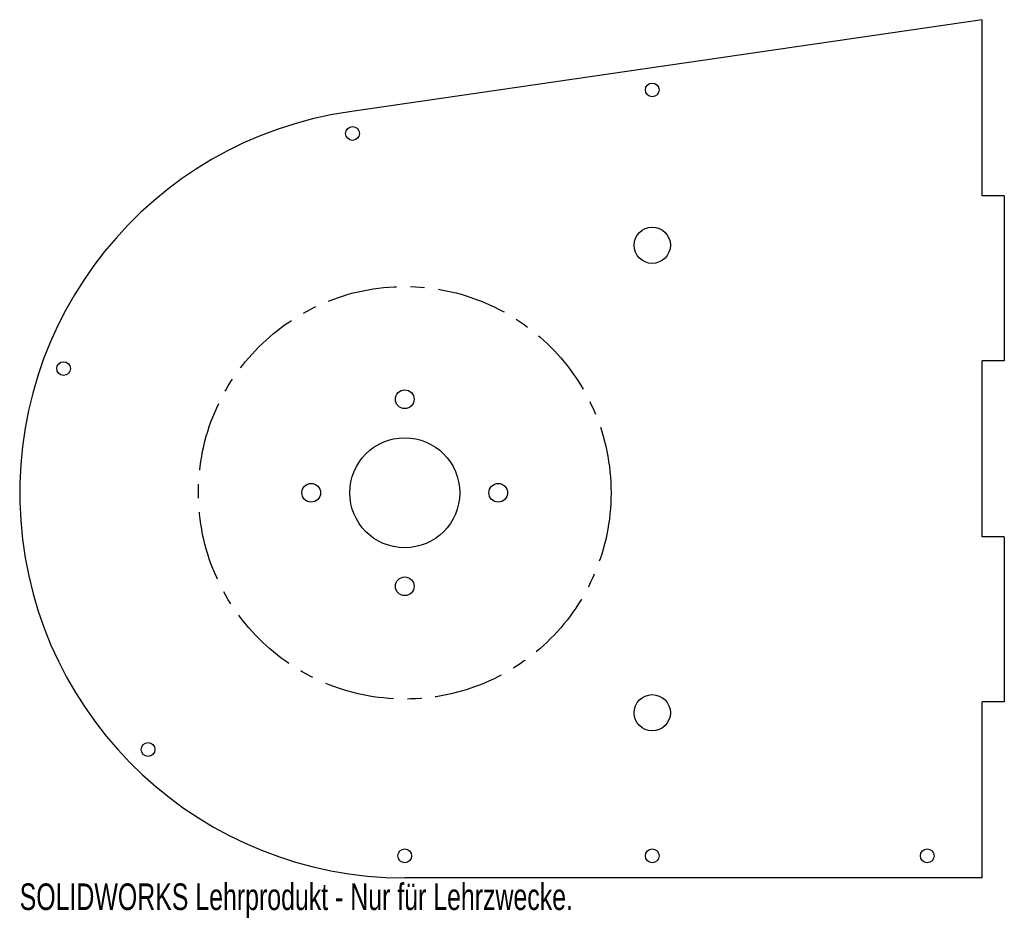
# Model space of a CAD drawing. Header units: millimetres. Extents: x 12 to 191, y 4 to 167.
import ezdxf

# ---------------------------------------------------------------- set-up
doc = ezdxf.new("R2010")
doc.units = ezdxf.units.MM
doc.linetypes.add('CENTERX2', pattern=[20.32, 12.7, -2.54, 2.54, -2.54])
doc.styles.add('SLDTEXTSTYLE0', font='TXT', dxfattribs={"width": 0.7})

msp = doc.modelspace()

# ---------------------------------------------------------------- linework, layer by layer
at = {"color": 7, "linetype": 'Continuous', "lineweight": 25}
for p, q in [((186.52, 166.9), (71.45, 150.18)), ((186.52, 134.9), (186.52, 166.9)), ((190.52, 134.9), (186.52, 134.9)), ((190.52, 134.9), (190.52, 104.9)), ((190.52, 104.9), (186.52, 104.9)), ((186.52, 72.9), (186.52, 104.9)), ((190.52, 72.9), (186.52, 72.9)), ((190.52, 72.9), (190.52, 42.9)), ((190.52, 42.9), (186.52, 42.9)), ((186.52, 10.9), (186.52, 42.9)), ((186.52, 10.9), (81.52, 10.9))]:
    msp.add_line(p, q, dxfattribs=at)
for centre, radius in [((126.52, 154.14), 1.25), ((72.03, 146.22), 1.25), ((126.52, 125.9), 3.3), ((19.5, 103.48), 1.25), ((81.52, 97.9), 1.7), ((81.52, 80.9), 10), ((64.52, 80.9), 1.7), ((98.52, 80.9), 1.7), ((81.52, 63.9), 1.7), ((126.52, 40.9), 3.3), ((34.85, 34.23), 1.25), ((81.52, 14.9), 1.25), ((126.52, 14.9), 1.25), ((176.52, 14.9), 1.25)]:
    msp.add_circle(centre, radius, dxfattribs=at)
at = {"color": 7, "linetype": 'CENTERX2'}
msp.add_circle((81.52, 80.9), 37.5, dxfattribs=at)
at = {"color": 7, "linetype": 'Continuous', "lineweight": 25}
msp.add_arc((81.52, 80.9), 70, 98.2713, 270, dxfattribs=at)

# ---------------------------------------------------------------- texts
at = {"color": 7, "linetype": 'Continuous', "insert": (11.52, 9.88), "char_height": 4.8336, "attachment_point": 1, "style": 'SLDTEXTSTYLE0'}
msp.add_mtext('SOLIDWORKS Lehrprodukt - Nur für Lehrzwecke.', dxfattribs=at)

doc.saveas('drawing.dxf')
